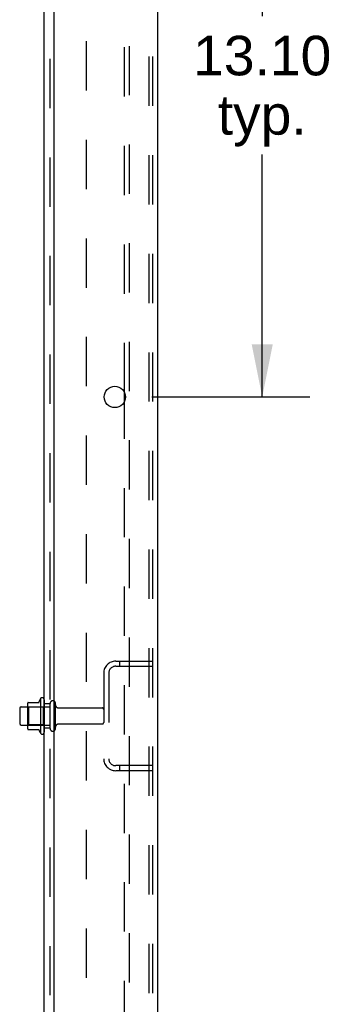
# Model space of a CAD drawing. Header units: inches. Extents: x 0 to 184, y 0 to 119.
# Tile 109 of 115: x 117.67 to 124.07, y 38.88 to 59.1. Entities that reach past the tile are written whole.
import ezdxf

# ---------------------------------------------------------------- set-up
doc = ezdxf.new("R2010")
doc.units = ezdxf.units.IN
doc.header["$LTSCALE"] = 10.121375
doc.header["$MEASUREMENT"] = 0
doc.linetypes.add('HIDDEN', pattern=[0.2, 0.1, -0.1])
doc.layers.get('0').update_dxf_attribs({"linetype": 'CONTINUOUS'})
for name, color, linetype in [('DEFAULT_2', 8, 'HIDDEN'), ('DIMENSIONS', 7, 'CONTINUOUS'), ('SUBPANEL', 7, 'CONTINUOUS')]:
    doc.layers.add(name, color=color, linetype=linetype)
doc.styles.get("Standard").update_dxf_attribs({"font": 'arial.ttf'})
doc.dimstyles.new('DIMSTYLE_1', dxfattribs={"dimtxt": 0.811875, "dimasz": 1.0825, "dimexe": 0.09, "dimexo": 0.07, "dimgap": 0.0375, "dimtad": 0, "dimtih": 1, "dimtoh": 1, "dimzin": 4, "dimdsep": 46, "dimtxsty": 'Standard', "dimblk": '_FILLED', "dimblk1": '_FILLED', "dimblk2": '_FILLED', "dimcen": 0.09, "dimadec": 3, "dimazin": 1, "dimtfac": 1, "dimtdec": 3, "dimtofl": 0, "dimtmove": 0, "dimatfit": 3, "dimldrblk": '_FILLED', "dimfxl": 0, "dimtolj": 1, "dimtzin": 4, "dimarcsym": 0})

# ---------------------------------------------------------------- blocks, each defined once
blk = doc.blocks.new('_FILLED')
at = {"color": 0, "linetype": 'ByBlock'}
blk.add_solid([(0, 0), (-1, 0.2), (-1, -0.2)], dxfattribs=at)
blk = doc.blocks.new('*D18')
at = {"layer": 'DIMENSIONS', "color": 2, "linetype": 'Continuous'}
for p, q in [((120.383, 64.449), (123.627, 64.449)), ((122.652, 64.449), (122.652, 59.172)), ((122.652, 51.349), (122.652, 56.331)), ((120.383, 51.349), (123.627, 51.349))]:
    blk.add_line(p, q, dxfattribs=at)
at = {"layer": 'DIMENSIONS', "color": 2, "linetype": 'Continuous', "xscale": 1.0825, "yscale": 1.0825, "zscale": 1.0825}
for p, rotation in [((122.652, 64.449), 90), ((122.652, 51.349), 270)]:
    blk.add_blockref('_FILLED', p, dxfattribs=dict(at, rotation=rotation))
at = {"layer": 'DIMENSIONS', "color": 2, "linetype": 'Continuous', "insert": (122.652, 58.766), "char_height": 0.8119, "width": 2.83704, "attachment_point": 2, "line_spacing_factor": 0.9}
blk.add_mtext('13.10\\Ptyp.', dxfattribs=at)

msp = doc.modelspace()

# ---------------------------------------------------------------- linework, layer by layer
at = {"color": 3, "linetype": 'Continuous'}
for p, q in [((120.5, 78.695), (120.5, 10.903)), ((118.375, 75.299), (118.375, 12.924)), ((119.821, 51.251), (119.821, 51.446))]:
    msp.add_line(p, q, dxfattribs=at)
at = {"color": 7, "linetype": 'Continuous'}
for p, q in [((118.101, 45.154), (118.101, 44.443)), ((117.671, 44.956), (117.671, 44.641)), ((117.701, 44.986), (117.835, 44.986)), ((117.835, 45.054), (117.835, 44.543)), ((117.846, 45.076), (118.073, 45.076)), ((117.701, 44.611), (117.835, 44.611)), ((117.846, 44.521), (118.073, 44.521))]:
    msp.add_line(p, q, dxfattribs=at)
at = {"color": 3, "linetype": 'Continuous'}
msp.add_circle((119.625, 51.349), 0.219, dxfattribs=at)
at = {"color": 7, "linetype": 'Continuous'}
for centre, radius, start, end in [((118.701, 44.799), 0.698, 149.3369, 156.0321), ((118.133, 45.133), 0.0384, 0, 145.5503), ((117.701, 44.956), 0.03, 90, 180), ((117.976, 45.054), 0.141, 174.7919, 180), ((117.846, 45.066), 0.01, 90, 174.8062), ((118.055, 45.086), 0.01, 270, 336.0321), ((117.701, 44.641), 0.03, 180, 270), ((117.976, 44.543), 0.141, 180, 185.2081), ((117.846, 44.531), 0.01, 185.1938, 270), ((118.055, 44.511), 0.01, 23.9679, 90), ((118.701, 44.799), 0.698, 203.9679, 210.6631), ((118.133, 44.464), 0.0384, 214.4497, 360)]:
    msp.add_arc(centre, radius, start, end, dxfattribs=at)
at = {"layer": 'DEFAULT_2', "color": 8, "linetype": 'HIDDEN'}
for p, q in [((119.925, 10.986), (119.925, 78.611)), ((120.323, 78.581), (120.323, 11.016)), ((120.396, 78.581), (120.396, 11.016)), ((119.821, 51.446), (119.821, 64.351)), ((119.821, 38.346), (119.821, 51.251)), ((119.643, 45.924), (120.396, 45.924)), ((119.724, 45.924), (119.724, 45.82)), ((119.643, 45.82), (120.396, 45.82)), ((119.396, 45.677), (119.396, 43.92)), ((119.5, 45.677), (119.5, 43.92)), ((118.171, 45.133), (118.171, 44.464)), ((117.855, 44.982), (117.835, 45.002)), ((117.835, 44.986), (118.296, 44.986)), ((118.151, 44.982), (117.855, 44.982)), ((117.855, 44.982), (117.855, 44.615)), ((118.151, 44.982), (118.171, 45.002)), ((118.151, 44.982), (118.151, 44.615)), ((118.296, 44.541), (118.296, 45.056)), ((118.406, 44.541), (118.406, 45.056)), ((118.469, 44.964), (119.366, 44.964)), ((117.855, 44.615), (117.835, 44.595)), ((117.835, 44.611), (118.296, 44.611)), ((118.151, 44.615), (117.855, 44.615)), ((118.151, 44.615), (118.171, 44.595)), ((118.469, 44.634), (119.366, 44.634)), ((120.396, 43.778), (119.643, 43.778)), ((119.724, 43.778), (119.724, 43.674)), ((120.396, 43.674), (119.643, 43.674))]:
    msp.add_line(p, q, dxfattribs=at)
for centre, radius, start, end in [((119.643, 45.677), 0.246, 90, 180), ((119.643, 45.677), 0.142, 90, 180), ((118.351, 45.056), 0.055, 360, 180), ((118.469, 45.026), 0.0625, 180, 270), ((119.366, 44.934), 0.03, 360, 90), ((118.351, 44.541), 0.055, 180, 0), ((118.469, 44.571), 0.0625, 90, 180), ((119.366, 44.664), 0.03, 270, 0), ((119.643, 43.92), 0.246, 180, 270), ((119.643, 43.92), 0.142, 180, 270)]:
    msp.add_arc(centre, radius, start, end, dxfattribs=at)
at = {"layer": 'SUBPANEL', "color": 3, "linetype": 'Continuous'}
msp.add_line((118.171, 14.955), (118.171, 74.642), dxfattribs=at)
at = {"layer": 'SUBPANEL', "color": 8, "linetype": 'HIDDEN'}
for p, q in [((118.296, 16.795), (118.296, 72.803)), ((119.046, 21.205), (119.046, 68.392)), ((118.296, 45.049), (118.171, 45.049)), ((118.296, 44.549), (118.171, 44.549))]:
    msp.add_line(p, q, dxfattribs=at)

# ---------------------------------------------------------------- dimensions: what is measured, and where the dimension line sits
at = {"layer": 'DIMENSIONS', "color": 2, "linetype": 'Continuous'}
dim = msp.add_linear_dim(base=(122.652, 51.349), p1=(120.313, 64.449), p2=(120.313, 51.349), angle=270, text='<>\\Ptyp.', dimstyle='DIMSTYLE_1', dxfattribs=at)
dim.commit()
dim.dimension.update_dxf_attribs({"geometry": '*D18', "text_midpoint": (122.652, 57.752), "dimtype": 160})

doc.saveas('drawing.dxf')
